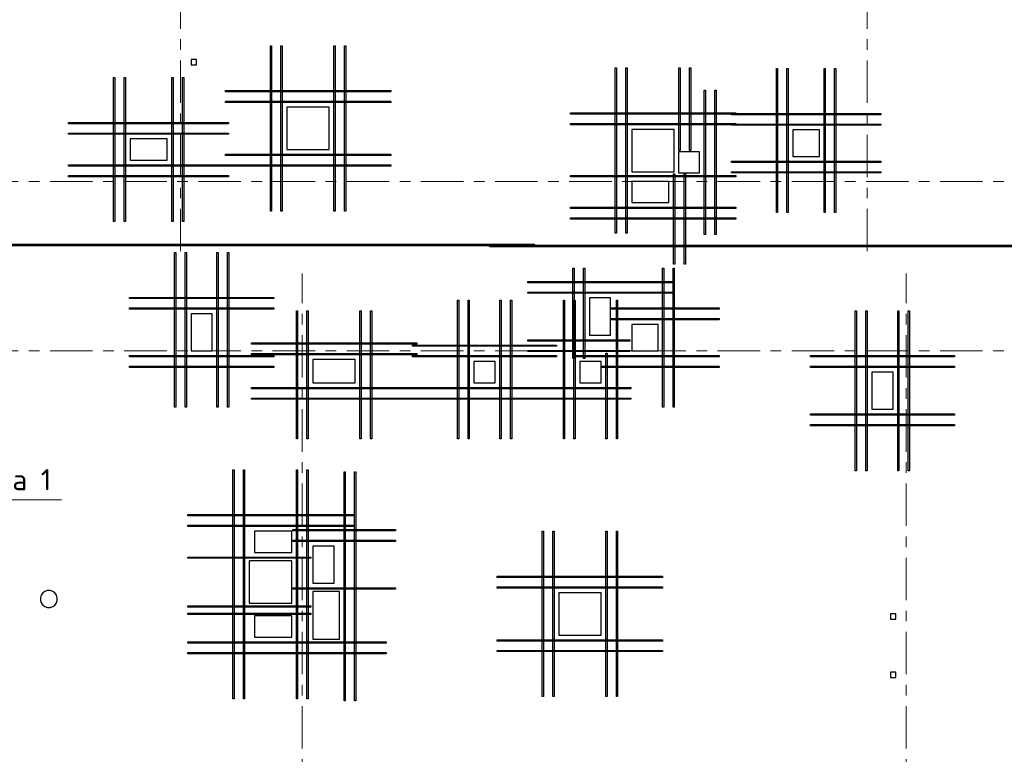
# Model space of a CAD drawing. Header units: metres. Extents: x -38 to 88, y -15 to 19.
# Tile 6 of 41: x 11.08 to 20.38, y 3.6 to 10.53. Entities that reach past the tile are written whole.
import ezdxf

# ---------------------------------------------------------------- set-up
doc = ezdxf.new("R2010")
doc.units = ezdxf.units.M
doc.linetypes.add('______11', pattern=[0.5, 0.4, -0.05, 0, -0.05])
doc.linetypes.add('______5', pattern=[1.1, 0.8, -0.1, 0.1, -0.1])
for name, color, linetype, lineweight in [('XR$2$Осевая линия (1)', 7, '______5', 13), ('XR$3$Арм. стержнями нижней зоны', 180, 'Continuous', 35), ('XR$3$Арм.стержн. Доп. арматура', 180, 'Continuous', 35), ('XR$3$Перекрытие (1)', 7, 'Continuous', 35), ('XR$3$Текст_ общее_1', 7, 'Continuous', 13)]:
    doc.layers.add(name, color=color, linetype=linetype, lineweight=lineweight)
doc.styles.add('ISOCPEUR', font='txt')

msp = doc.modelspace()

# ---------------------------------------------------------------- linework, layer by layer
at = {"color": 7, "linetype": 'Continuous', "lineweight": 13, "transparency": 33554687}
msp.add_lwpolyline([(9.3216, 5.53), (9.7883, 5.9967), (11.4783, 5.9967)], dxfattribs=at)
at = {"layer": 'XR$2$Осевая линия (1)', "color": 253, "linetype": '______11', "lineweight": 13, "true_color": 0xa0a0a0, "transparency": 33554687}
for p, q in [((12.6, 8.34), (12.6, 18.35)), ((19.08, 8.34), (19.08, 18.35)), ((-2.63, 9), (62.6, 9)), ((13.75, -2.65), (13.75, 8.13)), ((19.45, -2.65), (19.45, 8.13)), ((-2.63, 7.4), (62.6, 7.4))]:
    msp.add_line(p, q, dxfattribs=at)
at = {"layer": 'XR$3$Арм. стержнями нижней зоны', "color": 4, "linetype": 'Continuous', "lineweight": 35, "transparency": 33554687}
for points in [[(15.94, 8.395), (4.24, 8.395), (4.24, 8.405), (15.94, 8.405), (15.94, 8.395)], [(27.22, 8.385), (15.52, 8.385), (15.52, 8.395), (27.22, 8.395), (27.22, 8.385)]]:
    msp.add_lwpolyline(points, dxfattribs=at)
at = {"layer": 'XR$3$Арм.стержн. Доп. арматура', "color": 34, "linetype": 'Continuous', "lineweight": 25, "transparency": 33554687}
for points in [[(13.4489, 8.72), (13.4489, 10.28), (13.4609, 10.28), (13.4609, 8.72), (13.4489, 8.72)], [(13.4489, 8.72), (13.4489, 10.28), (13.4609, 10.28), (13.4609, 8.72), (13.4489, 8.72)], [(13.5489, 8.72), (13.5489, 10.28), (13.5609, 10.28), (13.5609, 8.72), (13.5489, 8.72)], [(13.5489, 8.72), (13.5489, 10.28), (13.5609, 10.28), (13.5609, 8.72), (13.5489, 8.72)], [(14.0489, 8.72), (14.0489, 10.28), (14.0609, 10.28), (14.0609, 8.72), (14.0489, 8.72)], [(14.0489, 8.72), (14.0489, 10.28), (14.0609, 10.28), (14.0609, 8.72), (14.0489, 8.72)], [(14.1489, 8.72), (14.1489, 10.28), (14.1609, 10.28), (14.1609, 8.72), (14.1489, 8.72)], [(14.1489, 8.72), (14.1489, 10.28), (14.1609, 10.28), (14.1609, 8.72), (14.1489, 8.72)], [(16.704, 8.51), (16.704, 10.07), (16.716, 10.07), (16.716, 8.51), (16.704, 8.51)], [(16.704, 8.51), (16.704, 10.07), (16.716, 10.07), (16.716, 8.51), (16.704, 8.51)], [(16.804, 8.51), (16.804, 10.07), (16.816, 10.07), (16.816, 8.51), (16.804, 8.51)], [(16.804, 8.51), (16.804, 10.07), (16.816, 10.07), (16.816, 8.51), (16.804, 8.51)], [(17.304, 9.29), (17.304, 10.07), (17.316, 10.07), (17.316, 9.29), (17.304, 9.29)], [(17.304, 9.29), (17.304, 10.07), (17.316, 10.07), (17.316, 9.29), (17.304, 9.29)], [(17.404, 9.29), (17.404, 10.07), (17.416, 10.07), (17.416, 9.29), (17.404, 9.29)], [(17.404, 9.29), (17.404, 10.07), (17.416, 10.07), (17.416, 9.29), (17.404, 9.29)], [(18.224, 8.705), (18.224, 10.065), (18.236, 10.065), (18.236, 8.705), (18.224, 8.705)], [(18.224, 8.705), (18.224, 10.065), (18.236, 10.065), (18.236, 8.705), (18.224, 8.705)], [(18.324, 8.705), (18.324, 10.065), (18.336, 10.065), (18.336, 8.705), (18.324, 8.705)], [(18.324, 8.705), (18.324, 10.065), (18.336, 10.065), (18.336, 8.705), (18.324, 8.705)], [(18.674, 8.705), (18.674, 10.065), (18.686, 10.065), (18.686, 8.705), (18.674, 8.705)], [(18.674, 8.705), (18.674, 10.065), (18.686, 10.065), (18.686, 8.705), (18.674, 8.705)], [(18.774, 8.705), (18.774, 10.065), (18.786, 10.065), (18.786, 8.705), (18.774, 8.705)], [(18.774, 8.705), (18.774, 10.065), (18.786, 10.065), (18.786, 8.705), (18.774, 8.705)], [(11.969, 8.62), (11.969, 9.98), (11.981, 9.98), (11.981, 8.62), (11.969, 8.62)], [(11.969, 8.62), (11.969, 9.98), (11.981, 9.98), (11.981, 8.62), (11.969, 8.62)], [(12.069, 8.62), (12.069, 9.98), (12.081, 9.98), (12.081, 8.62), (12.069, 8.62)], [(12.069, 8.62), (12.069, 9.98), (12.081, 9.98), (12.081, 8.62), (12.069, 8.62)], [(12.519, 8.62), (12.519, 9.98), (12.531, 9.98), (12.531, 8.62), (12.519, 8.62)], [(12.519, 8.62), (12.519, 9.98), (12.531, 9.98), (12.531, 8.62), (12.519, 8.62)], [(12.619, 8.62), (12.619, 9.98), (12.631, 9.98), (12.631, 8.62), (12.619, 8.62)], [(12.619, 8.62), (12.619, 9.98), (12.631, 9.98), (12.631, 8.62), (12.619, 8.62)], [(14.5849, 9.844), (13.0249, 9.844), (13.0249, 9.856), (14.5849, 9.856), (14.5849, 9.844)], [(14.5849, 9.844), (13.0249, 9.844), (13.0249, 9.856), (14.5849, 9.856), (14.5849, 9.844)], [(17.544, 8.5), (17.544, 9.86), (17.556, 9.86), (17.556, 8.5), (17.544, 8.5)], [(17.544, 8.5), (17.544, 9.86), (17.556, 9.86), (17.556, 8.5), (17.544, 8.5)], [(17.644, 8.5), (17.644, 9.86), (17.656, 9.86), (17.656, 8.5), (17.644, 8.5)], [(17.644, 8.5), (17.644, 9.86), (17.656, 9.86), (17.656, 8.5), (17.644, 8.5)], [(14.5849, 9.744), (13.0249, 9.744), (13.0249, 9.756), (14.5849, 9.756), (14.5849, 9.744)], [(14.5849, 9.744), (13.0249, 9.744), (13.0249, 9.756), (14.5849, 9.756), (14.5849, 9.744)], [(17.84, 9.634), (16.28, 9.634), (16.28, 9.646), (17.84, 9.646), (17.84, 9.634)], [(17.84, 9.634), (16.28, 9.634), (16.28, 9.646), (17.84, 9.646), (17.84, 9.634)], [(19.21, 9.629), (17.8, 9.629), (17.8, 9.641), (19.21, 9.641), (19.21, 9.629)], [(19.21, 9.629), (17.8, 9.629), (17.8, 9.641), (19.21, 9.641), (19.21, 9.629)], [(13.055, 9.544), (11.545, 9.544), (11.545, 9.556), (13.055, 9.556), (13.055, 9.544)], [(13.055, 9.544), (11.545, 9.544), (11.545, 9.556), (13.055, 9.556), (13.055, 9.544)], [(17.84, 9.534), (16.28, 9.534), (16.28, 9.546), (17.84, 9.546), (17.84, 9.534)], [(17.84, 9.534), (16.28, 9.534), (16.28, 9.546), (17.84, 9.546), (17.84, 9.534)], [(19.21, 9.529), (17.8, 9.529), (17.8, 9.541), (19.21, 9.541), (19.21, 9.529)], [(19.21, 9.529), (17.8, 9.529), (17.8, 9.541), (19.21, 9.541), (19.21, 9.529)], [(13.055, 9.444), (11.545, 9.444), (11.545, 9.456), (13.055, 9.456), (13.055, 9.444)], [(13.055, 9.444), (11.545, 9.444), (11.545, 9.456), (13.055, 9.456), (13.055, 9.444)], [(14.5849, 9.244), (13.0249, 9.244), (13.0249, 9.256), (14.5849, 9.256), (14.5849, 9.244)], [(14.5849, 9.244), (13.0249, 9.244), (13.0249, 9.256), (14.5849, 9.256), (14.5849, 9.244)], [(13.055, 9.144), (11.545, 9.144), (11.545, 9.156), (13.055, 9.156), (13.055, 9.144)], [(13.055, 9.144), (11.545, 9.144), (11.545, 9.156), (13.055, 9.156), (13.055, 9.144)], [(14.5849, 9.144), (13.0249, 9.144), (13.0249, 9.156), (14.5849, 9.156), (14.5849, 9.144)], [(14.5849, 9.144), (13.0249, 9.144), (13.0249, 9.156), (14.5849, 9.156), (14.5849, 9.144)], [(19.21, 9.179), (17.8, 9.179), (17.8, 9.191), (19.21, 9.191), (19.21, 9.179)], [(19.21, 9.179), (17.8, 9.179), (17.8, 9.191), (19.21, 9.191), (19.21, 9.179)], [(13.055, 9.044), (11.545, 9.044), (11.545, 9.056), (13.055, 9.056), (13.055, 9.044)], [(13.055, 9.044), (11.545, 9.044), (11.545, 9.056), (13.055, 9.056), (13.055, 9.044)], [(17.84, 9.044), (16.28, 9.044), (16.28, 9.056), (17.84, 9.056), (17.84, 9.044)], [(17.84, 9.044), (16.28, 9.044), (16.28, 9.056), (17.84, 9.056), (17.84, 9.044)], [(17.266, 9.07), (17.266, 8.22), (17.254, 8.22), (17.254, 9.07), (17.266, 9.07)], [(17.266, 9.07), (17.266, 8.22), (17.254, 8.22), (17.254, 9.07), (17.266, 9.07)], [(17.366, 9.07), (17.366, 8.22), (17.354, 8.22), (17.354, 9.07), (17.366, 9.07)], [(17.366, 9.07), (17.366, 8.22), (17.354, 8.22), (17.354, 9.07), (17.366, 9.07)], [(19.21, 9.079), (17.8, 9.079), (17.8, 9.091), (19.21, 9.091), (19.21, 9.079)], [(19.21, 9.079), (17.8, 9.079), (17.8, 9.091), (19.21, 9.091), (19.21, 9.079)], [(17.84, 8.744), (16.28, 8.744), (16.28, 8.756), (17.84, 8.756), (17.84, 8.744)], [(17.84, 8.744), (16.28, 8.744), (16.28, 8.756), (17.84, 8.756), (17.84, 8.744)], [(17.84, 8.644), (16.28, 8.644), (16.28, 8.656), (17.84, 8.656), (17.84, 8.644)], [(17.84, 8.644), (16.28, 8.644), (16.28, 8.656), (17.84, 8.656), (17.84, 8.644)], [(12.544, 6.87), (12.544, 8.33), (12.556, 8.33), (12.556, 6.87), (12.544, 6.87)], [(12.544, 6.87), (12.544, 8.33), (12.556, 8.33), (12.556, 6.87), (12.544, 6.87)], [(12.644, 6.87), (12.644, 8.33), (12.656, 8.33), (12.656, 6.87), (12.644, 6.87)], [(12.644, 6.87), (12.644, 8.33), (12.656, 8.33), (12.656, 6.87), (12.644, 6.87)], [(12.944, 6.87), (12.944, 8.33), (12.956, 8.33), (12.956, 6.87), (12.944, 6.87)], [(12.944, 6.87), (12.944, 8.33), (12.956, 8.33), (12.956, 6.87), (12.944, 6.87)], [(13.044, 6.87), (13.044, 8.33), (13.056, 8.33), (13.056, 6.87), (13.044, 6.87)], [(13.044, 6.87), (13.044, 8.33), (13.056, 8.33), (13.056, 6.87), (13.044, 6.87)], [(16.304, 7.33), (16.304, 8.18), (16.316, 8.18), (16.316, 7.33), (16.304, 7.33)], [(16.304, 7.33), (16.304, 8.18), (16.316, 8.18), (16.316, 7.33), (16.304, 7.33)], [(16.404, 7.33), (16.404, 8.18), (16.416, 8.18), (16.416, 7.33), (16.404, 7.33)], [(16.404, 7.33), (16.404, 8.18), (16.416, 8.18), (16.416, 7.33), (16.404, 7.33)], [(17.149, 6.87), (17.149, 8.18), (17.161, 8.18), (17.161, 6.87), (17.149, 6.87)], [(17.149, 6.87), (17.149, 8.18), (17.161, 8.18), (17.161, 6.87), (17.149, 6.87)], [(17.249, 6.87), (17.249, 8.18), (17.261, 8.18), (17.261, 6.87), (17.249, 6.87)], [(17.249, 6.87), (17.249, 8.18), (17.261, 8.18), (17.261, 6.87), (17.249, 6.87)], [(17.24, 8.044), (15.88, 8.044), (15.88, 8.056), (17.24, 8.056), (17.24, 8.044)], [(17.24, 8.044), (15.88, 8.044), (15.88, 8.056), (17.24, 8.056), (17.24, 8.044)], [(13.48, 7.894), (12.12, 7.894), (12.12, 7.906), (13.48, 7.906), (13.48, 7.894)], [(13.48, 7.894), (12.12, 7.894), (12.12, 7.906), (13.48, 7.906), (13.48, 7.894)], [(17.24, 7.944), (15.88, 7.944), (15.88, 7.956), (17.24, 7.956), (17.24, 7.944)], [(17.24, 7.944), (15.88, 7.944), (15.88, 7.956), (17.24, 7.956), (17.24, 7.944)], [(13.48, 7.794), (12.12, 7.794), (12.12, 7.806), (13.48, 7.806), (13.48, 7.794)], [(13.48, 7.794), (12.12, 7.794), (12.12, 7.806), (13.48, 7.806), (13.48, 7.794)], [(15.214, 6.57), (15.214, 7.88), (15.226, 7.88), (15.226, 6.57), (15.214, 6.57)], [(15.214, 6.57), (15.214, 7.88), (15.226, 7.88), (15.226, 6.57), (15.214, 6.57)], [(15.314, 6.57), (15.314, 7.88), (15.326, 7.88), (15.326, 6.57), (15.314, 6.57)], [(15.314, 6.57), (15.314, 7.88), (15.326, 7.88), (15.326, 6.57), (15.314, 6.57)], [(15.614, 6.57), (15.614, 7.88), (15.626, 7.88), (15.626, 6.57), (15.614, 6.57)], [(15.614, 6.57), (15.614, 7.88), (15.626, 7.88), (15.626, 6.57), (15.614, 6.57)], [(15.714, 6.57), (15.714, 7.88), (15.726, 7.88), (15.726, 6.57), (15.714, 6.57)], [(15.714, 6.57), (15.714, 7.88), (15.726, 7.88), (15.726, 6.57), (15.714, 6.57)], [(16.214, 6.57), (16.214, 7.88), (16.226, 7.88), (16.226, 6.57), (16.214, 6.57)], [(16.214, 6.57), (16.214, 7.88), (16.226, 7.88), (16.226, 6.57), (16.214, 6.57)], [(16.314, 6.57), (16.314, 7.88), (16.326, 7.88), (16.326, 6.57), (16.314, 6.57)], [(16.314, 6.57), (16.314, 7.88), (16.326, 7.88), (16.326, 6.57), (16.314, 6.57)], [(17.685, 7.794), (16.665, 7.794), (16.665, 7.806), (17.685, 7.806), (17.685, 7.794)], [(17.685, 7.794), (16.665, 7.794), (16.665, 7.806), (17.685, 7.806), (17.685, 7.794)], [(16.714, 6.57), (16.714, 7.88), (16.726, 7.88), (16.726, 6.57), (16.714, 6.57)], [(16.714, 6.57), (16.714, 7.88), (16.726, 7.88), (16.726, 6.57), (16.714, 6.57)], [(13.694, 6.57), (13.694, 7.78), (13.706, 7.78), (13.706, 6.57), (13.694, 6.57)], [(13.694, 6.57), (13.694, 7.78), (13.706, 7.78), (13.706, 6.57), (13.694, 6.57)], [(13.794, 6.57), (13.794, 7.78), (13.806, 7.78), (13.806, 6.57), (13.794, 6.57)], [(13.794, 6.57), (13.794, 7.78), (13.806, 7.78), (13.806, 6.57), (13.794, 6.57)], [(14.294, 6.57), (14.294, 7.78), (14.306, 7.78), (14.306, 6.57), (14.294, 6.57)], [(14.294, 6.57), (14.294, 7.78), (14.306, 7.78), (14.306, 6.57), (14.294, 6.57)], [(14.394, 6.57), (14.394, 7.78), (14.406, 7.78), (14.406, 6.57), (14.394, 6.57)], [(14.394, 6.57), (14.394, 7.78), (14.406, 7.78), (14.406, 6.57), (14.394, 6.57)], [(18.969, 6.27), (18.969, 7.78), (18.981, 7.78), (18.981, 6.27), (18.969, 6.27)], [(18.969, 6.27), (18.969, 7.78), (18.981, 7.78), (18.981, 6.27), (18.969, 6.27)], [(19.069, 6.27), (19.069, 7.78), (19.081, 7.78), (19.081, 6.27), (19.069, 6.27)], [(19.069, 6.27), (19.069, 7.78), (19.081, 7.78), (19.081, 6.27), (19.069, 6.27)], [(19.369, 6.27), (19.369, 7.78), (19.381, 7.78), (19.381, 6.27), (19.369, 6.27)], [(19.369, 6.27), (19.369, 7.78), (19.381, 7.78), (19.381, 6.27), (19.369, 6.27)], [(19.469, 6.27), (19.469, 7.78), (19.481, 7.78), (19.481, 6.27), (19.469, 6.27)], [(19.469, 6.27), (19.469, 7.78), (19.481, 7.78), (19.481, 6.27), (19.469, 6.27)], [(17.685, 7.694), (16.665, 7.694), (16.665, 7.706), (17.685, 7.706), (17.685, 7.694)], [(17.685, 7.694), (16.665, 7.694), (16.665, 7.706), (17.685, 7.706), (17.685, 7.694)], [(14.83, 7.464), (13.27, 7.464), (13.27, 7.476), (14.83, 7.476), (14.83, 7.464)], [(14.83, 7.464), (13.27, 7.464), (13.27, 7.476), (14.83, 7.476), (14.83, 7.464)], [(16.15, 7.444), (14.79, 7.444), (14.79, 7.456), (16.15, 7.456), (16.15, 7.444)], [(16.15, 7.444), (14.79, 7.444), (14.79, 7.456), (16.15, 7.456), (16.15, 7.444)], [(16.84, 7.494), (15.88, 7.494), (15.88, 7.506), (16.84, 7.506), (16.84, 7.494)], [(16.84, 7.494), (15.88, 7.494), (15.88, 7.506), (16.84, 7.506), (16.84, 7.494)], [(13.48, 7.344), (12.12, 7.344), (12.12, 7.356), (13.48, 7.356), (13.48, 7.344)], [(13.48, 7.344), (12.12, 7.344), (12.12, 7.356), (13.48, 7.356), (13.48, 7.344)], [(14.83, 7.364), (13.27, 7.364), (13.27, 7.376), (14.83, 7.376), (14.83, 7.364)], [(14.83, 7.364), (13.27, 7.364), (13.27, 7.376), (14.83, 7.376), (14.83, 7.364)], [(16.15, 7.344), (14.79, 7.344), (14.79, 7.356), (16.15, 7.356), (16.15, 7.344)], [(16.15, 7.344), (14.79, 7.344), (14.79, 7.356), (16.15, 7.356), (16.15, 7.344)], [(16.84, 7.394), (15.88, 7.394), (15.88, 7.406), (16.84, 7.406), (16.84, 7.394)], [(16.84, 7.394), (15.88, 7.394), (15.88, 7.406), (16.84, 7.406), (16.84, 7.394)], [(17.685, 7.344), (16.325, 7.344), (16.325, 7.356), (17.685, 7.356), (17.685, 7.344)], [(17.685, 7.344), (16.325, 7.344), (16.325, 7.356), (17.685, 7.356), (17.685, 7.344)], [(16.614, 6.57), (16.614, 7.38), (16.626, 7.38), (16.626, 6.57), (16.614, 6.57)], [(16.614, 6.57), (16.614, 7.38), (16.626, 7.38), (16.626, 6.57), (16.614, 6.57)], [(19.905, 7.344), (18.545, 7.344), (18.545, 7.356), (19.905, 7.356), (19.905, 7.344)], [(19.905, 7.344), (18.545, 7.344), (18.545, 7.356), (19.905, 7.356), (19.905, 7.344)], [(13.48, 7.244), (12.12, 7.244), (12.12, 7.256), (13.48, 7.256), (13.48, 7.244)], [(13.48, 7.244), (12.12, 7.244), (12.12, 7.256), (13.48, 7.256), (13.48, 7.244)], [(17.685, 7.244), (16.575, 7.244), (16.575, 7.256), (17.685, 7.256), (17.685, 7.244)], [(17.685, 7.244), (16.575, 7.244), (16.575, 7.256), (17.685, 7.256), (17.685, 7.244)], [(19.905, 7.244), (18.545, 7.244), (18.545, 7.256), (19.905, 7.256), (19.905, 7.244)], [(19.905, 7.244), (18.545, 7.244), (18.545, 7.256), (19.905, 7.256), (19.905, 7.244)], [(14.83, 7.044), (13.27, 7.044), (13.27, 7.056), (14.83, 7.056), (14.83, 7.044)], [(14.83, 7.044), (13.27, 7.044), (13.27, 7.056), (14.83, 7.056), (14.83, 7.044)], [(16.15, 7.044), (14.79, 7.044), (14.79, 7.056), (16.15, 7.056), (16.15, 7.044)], [(16.15, 7.044), (14.79, 7.044), (14.79, 7.056), (16.15, 7.056), (16.15, 7.044)], [(16.85, 7.044), (15.79, 7.044), (15.79, 7.056), (16.85, 7.056), (16.85, 7.044)], [(16.85, 7.044), (15.79, 7.044), (15.79, 7.056), (16.85, 7.056), (16.85, 7.044)], [(14.83, 6.944), (13.27, 6.944), (13.27, 6.956), (14.83, 6.956), (14.83, 6.944)], [(14.83, 6.944), (13.27, 6.944), (13.27, 6.956), (14.83, 6.956), (14.83, 6.944)], [(16.15, 6.944), (14.79, 6.944), (14.79, 6.956), (16.15, 6.956), (16.15, 6.944)], [(16.15, 6.944), (14.79, 6.944), (14.79, 6.956), (16.15, 6.956), (16.15, 6.944)], [(16.85, 6.944), (15.79, 6.944), (15.79, 6.956), (16.85, 6.956), (16.85, 6.944)], [(16.85, 6.944), (15.79, 6.944), (15.79, 6.956), (16.85, 6.956), (16.85, 6.944)], [(19.905, 6.794), (18.545, 6.794), (18.545, 6.806), (19.905, 6.806), (19.905, 6.794)], [(19.905, 6.794), (18.545, 6.794), (18.545, 6.806), (19.905, 6.806), (19.905, 6.794)], [(19.905, 6.694), (18.545, 6.694), (18.545, 6.706), (19.905, 6.706), (19.905, 6.694)], [(19.905, 6.694), (18.545, 6.694), (18.545, 6.706), (19.905, 6.706), (19.905, 6.694)], [(13.094, 4.12), (13.094, 6.28), (13.106, 6.28), (13.106, 4.12), (13.094, 4.12)], [(13.094, 4.12), (13.094, 6.28), (13.106, 6.28), (13.106, 4.12), (13.094, 4.12)], [(13.194, 4.12), (13.194, 6.28), (13.206, 6.28), (13.206, 4.12), (13.194, 4.12)], [(13.194, 4.12), (13.194, 6.28), (13.206, 6.28), (13.206, 4.12), (13.194, 4.12)], [(13.694, 4.12), (13.694, 6.28), (13.706, 6.28), (13.706, 4.12), (13.694, 4.12)], [(13.694, 4.12), (13.694, 6.28), (13.706, 6.28), (13.706, 4.12), (13.694, 4.12)], [(13.794, 4.12), (13.794, 6.28), (13.806, 6.28), (13.806, 4.12), (13.794, 4.12)], [(13.794, 4.12), (13.794, 6.28), (13.806, 6.28), (13.806, 4.12), (13.794, 4.12)], [(14.144, 4.1), (14.144, 6.26), (14.156, 6.26), (14.156, 4.1), (14.144, 4.1)], [(14.144, 4.1), (14.144, 6.26), (14.156, 6.26), (14.156, 4.1), (14.144, 4.1)], [(14.244, 4.1), (14.244, 6.26), (14.256, 6.26), (14.256, 4.1), (14.244, 4.1)], [(14.244, 4.1), (14.244, 6.26), (14.256, 6.26), (14.256, 4.1), (14.244, 4.1)], [(14.23, 5.844), (12.67, 5.844), (12.67, 5.856), (14.23, 5.856), (14.23, 5.844)], [(14.23, 5.844), (12.67, 5.844), (12.67, 5.856), (14.23, 5.856), (14.23, 5.844)], [(14.23, 5.744), (12.67, 5.744), (12.67, 5.756), (14.23, 5.756), (14.23, 5.744)], [(14.23, 5.744), (12.67, 5.744), (12.67, 5.756), (14.23, 5.756), (14.23, 5.744)], [(14.63, 5.704), (13.66, 5.704), (13.66, 5.716), (14.63, 5.716), (14.63, 5.704)], [(14.63, 5.704), (13.66, 5.704), (13.66, 5.716), (14.63, 5.716), (14.63, 5.704)], [(16.014, 4.14), (16.014, 5.7), (16.026, 5.7), (16.026, 4.14), (16.014, 4.14)], [(16.014, 4.14), (16.014, 5.7), (16.026, 5.7), (16.026, 4.14), (16.014, 4.14)], [(16.114, 4.14), (16.114, 5.7), (16.126, 5.7), (16.126, 4.14), (16.114, 4.14)], [(16.114, 4.14), (16.114, 5.7), (16.126, 5.7), (16.126, 4.14), (16.114, 4.14)], [(16.614, 4.14), (16.614, 5.7), (16.626, 5.7), (16.626, 4.14), (16.614, 4.14)], [(16.614, 4.14), (16.614, 5.7), (16.626, 5.7), (16.626, 4.14), (16.614, 4.14)], [(16.714, 4.14), (16.714, 5.7), (16.726, 5.7), (16.726, 4.14), (16.714, 4.14)], [(16.714, 4.14), (16.714, 5.7), (16.726, 5.7), (16.726, 4.14), (16.714, 4.14)], [(14.63, 5.604), (13.66, 5.604), (13.66, 5.616), (14.63, 5.616), (14.63, 5.604)], [(14.63, 5.604), (13.66, 5.604), (13.66, 5.616), (14.63, 5.616), (14.63, 5.604)], [(13.83, 5.444), (12.67, 5.444), (12.67, 5.456), (13.83, 5.456), (13.83, 5.444)], [(13.83, 5.444), (12.67, 5.444), (12.67, 5.456), (13.83, 5.456), (13.83, 5.444)], [(17.15, 5.264), (15.59, 5.264), (15.59, 5.276), (17.15, 5.276), (17.15, 5.264)], [(17.15, 5.264), (15.59, 5.264), (15.59, 5.276), (17.15, 5.276), (17.15, 5.264)], [(14.63, 5.154), (13.66, 5.154), (13.66, 5.166), (14.63, 5.166), (14.63, 5.154)], [(14.63, 5.154), (13.66, 5.154), (13.66, 5.166), (14.63, 5.166), (14.63, 5.154)], [(17.15, 5.164), (15.59, 5.164), (15.59, 5.176), (17.15, 5.176), (17.15, 5.164)], [(17.15, 5.164), (15.59, 5.164), (15.59, 5.176), (17.15, 5.176), (17.15, 5.164)], [(13.83, 4.984), (12.67, 4.984), (12.67, 4.996), (13.83, 4.996), (13.83, 4.984)], [(13.83, 4.984), (12.67, 4.984), (12.67, 4.996), (13.83, 4.996), (13.83, 4.984)], [(13.83, 4.914), (12.67, 4.914), (12.67, 4.926), (13.83, 4.926), (13.83, 4.914)], [(13.83, 4.914), (12.67, 4.914), (12.67, 4.926), (13.83, 4.926), (13.83, 4.914)], [(14.54, 4.644), (12.67, 4.644), (12.67, 4.656), (14.54, 4.656), (14.54, 4.644)], [(14.54, 4.644), (12.67, 4.644), (12.67, 4.656), (14.54, 4.656), (14.54, 4.644)], [(17.15, 4.664), (15.59, 4.664), (15.59, 4.676), (17.15, 4.676), (17.15, 4.664)], [(17.15, 4.664), (15.59, 4.664), (15.59, 4.676), (17.15, 4.676), (17.15, 4.664)], [(14.54, 4.544), (12.67, 4.544), (12.67, 4.556), (14.54, 4.556), (14.54, 4.544)], [(14.54, 4.544), (12.67, 4.544), (12.67, 4.556), (14.54, 4.556), (14.54, 4.544)], [(17.15, 4.564), (15.59, 4.564), (15.59, 4.576), (17.15, 4.576), (17.15, 4.564)], [(17.15, 4.564), (15.59, 4.564), (15.59, 4.576), (17.15, 4.576), (17.15, 4.564)]]:
    msp.add_lwpolyline(points, dxfattribs=at)
at = {"layer": 'XR$3$Перекрытие (1)', "color": 7, "linetype": 'Continuous', "lineweight": 25, "transparency": 33554687}
for p, q in [((12.7, 10.15), (12.7, 10.1)), ((12.75, 10.15), (12.7, 10.15)), ((12.75, 10.1), (12.75, 10.15)), ((12.7, 10.1), (12.75, 10.1)), ((13.6049, 9.7), (13.6049, 9.3)), ((14.0049, 9.7), (13.6049, 9.7)), ((14.0049, 9.3), (14.0049, 9.7)), ((16.86, 9.49), (16.86, 9.09)), ((17.26, 9.49), (16.86, 9.49)), ((17.26, 9.09), (17.26, 9.49)), ((18.38, 9.485), (18.38, 9.235)), ((18.63, 9.485), (18.38, 9.485)), ((18.63, 9.235), (18.63, 9.485)), ((12.125, 9.4), (12.125, 9.2)), ((12.475, 9.4), (12.125, 9.4)), ((12.475, 9.2), (12.475, 9.4)), ((13.6049, 9.3), (14.0049, 9.3)), ((12.125, 9.2), (12.475, 9.2)), ((17.3, 9.28), (17.3, 9.08)), ((17.5, 9.28), (17.3, 9.28)), ((17.5, 9.08), (17.5, 9.28)), ((18.38, 9.235), (18.63, 9.235)), ((16.86, 9.09), (17.26, 9.09)), ((17.3, 9.08), (17.5, 9.08)), ((16.86, 9), (16.86, 8.8)), ((17.21, 9), (16.86, 9)), ((17.21, 8.8), (17.21, 9)), ((16.86, 8.8), (17.21, 8.8)), ((16.46, 7.9), (16.46, 7.55)), ((16.66, 7.9), (16.46, 7.9)), ((16.66, 7.55), (16.66, 7.9)), ((12.7, 7.75), (12.7, 7.4)), ((12.9, 7.75), (12.7, 7.75)), ((12.9, 7.4), (12.9, 7.75)), ((16.86, 7.65), (16.86, 7.4)), ((17.11, 7.65), (16.86, 7.65)), ((17.11, 7.4), (17.11, 7.65)), ((16.46, 7.55), (16.66, 7.55)), ((12.7, 7.4), (12.9, 7.4)), ((16.86, 7.4), (17.11, 7.4)), ((13.85, 7.32), (13.85, 7.1)), ((14.25, 7.32), (13.85, 7.32)), ((14.25, 7.1), (14.25, 7.32)), ((15.37, 7.3), (15.37, 7.1)), ((15.57, 7.3), (15.37, 7.3)), ((15.57, 7.1), (15.57, 7.3)), ((16.37, 7.3), (16.37, 7.1)), ((16.57, 7.3), (16.37, 7.3)), ((16.57, 7.1), (16.57, 7.3)), ((19.125, 7.2), (19.125, 6.85)), ((19.325, 7.2), (19.125, 7.2)), ((19.325, 6.85), (19.325, 7.2)), ((13.85, 7.1), (14.25, 7.1)), ((15.37, 7.1), (15.57, 7.1)), ((16.37, 7.1), (16.57, 7.1)), ((19.125, 6.85), (19.325, 6.85)), ((13.3, 5.7), (13.3, 5.5)), ((13.65, 5.7), (13.3, 5.7)), ((13.65, 5.5), (13.65, 5.7)), ((13.3, 5.5), (13.65, 5.5)), ((13.85, 5.56), (13.85, 5.21)), ((14.05, 5.56), (13.85, 5.56)), ((14.05, 5.21), (14.05, 5.56)), ((13.25, 5.42), (13.25, 5.02)), ((13.65, 5.42), (13.25, 5.42)), ((13.65, 5.02), (13.65, 5.42)), ((13.85, 5.21), (14.05, 5.21)), ((11.3013, 5.1171), (11.2864, 5.0967)), ((11.3217, 5.132), (11.3013, 5.1171)), ((11.3457, 5.1398), (11.3217, 5.132)), ((11.3709, 5.1398), (11.3457, 5.1398)), ((11.3949, 5.132), (11.3709, 5.1398)), ((11.4153, 5.1171), (11.3949, 5.132)), ((11.4302, 5.0967), (11.4153, 5.1171)), ((13.85, 5.13), (13.85, 4.68)), ((14.1, 5.13), (13.85, 5.13)), ((14.1, 4.68), (14.1, 5.13)), ((16.17, 5.12), (16.17, 4.72)), ((16.57, 5.12), (16.17, 5.12)), ((16.57, 4.72), (16.57, 5.12)), ((11.2864, 5.0967), (11.2786, 5.0727)), ((11.2786, 5.0727), (11.2786, 5.0475)), ((11.2786, 5.0475), (11.2864, 5.0235)), ((11.2864, 5.0235), (11.3013, 5.003)), ((11.4153, 5.003), (11.4302, 5.0235)), ((11.438, 5.0727), (11.4302, 5.0967)), ((11.4302, 5.0235), (11.438, 5.0475)), ((11.438, 5.0475), (11.438, 5.0727)), ((13.25, 5.02), (13.65, 5.02)), ((11.3013, 5.003), (11.3217, 4.9882)), ((11.3217, 4.9882), (11.3457, 4.9804)), ((11.3457, 4.9804), (11.3709, 4.9804)), ((11.3709, 4.9804), (11.3949, 4.9882)), ((11.3949, 4.9882), (11.4153, 5.003)), ((13.3, 4.9), (13.3, 4.7)), ((13.65, 4.9), (13.3, 4.9)), ((13.65, 4.7), (13.65, 4.9)), ((19.3, 4.92), (19.3, 4.87)), ((19.35, 4.92), (19.3, 4.92)), ((19.3, 4.87), (19.35, 4.87)), ((19.35, 4.87), (19.35, 4.92)), ((13.3, 4.7), (13.65, 4.7)), ((13.85, 4.68), (14.1, 4.68)), ((16.17, 4.72), (16.57, 4.72)), ((19.3, 4.37), (19.3, 4.32)), ((19.35, 4.37), (19.3, 4.37)), ((19.35, 4.32), (19.35, 4.37)), ((19.3, 4.32), (19.35, 4.32))]:
    msp.add_line(p, q, dxfattribs=at)

# ---------------------------------------------------------------- texts
at = {"layer": 'XR$3$Текст_ общее_1', "color": 7, "linetype": 'Continuous', "lineweight": 13, "transparency": 33554687, "insert": (10.5883, 6.17), "char_height": 0.2, "width": 1.695238, "attachment_point": 5, "style": 'ISOCPEUR'}
msp.add_mtext('\\A1;{\\fISOCPEUR|i0|b0;\\H0.200000;\\W1.000000;\\C7;дет. плана 1}\\P', dxfattribs=at)

doc.saveas('drawing.dxf')
